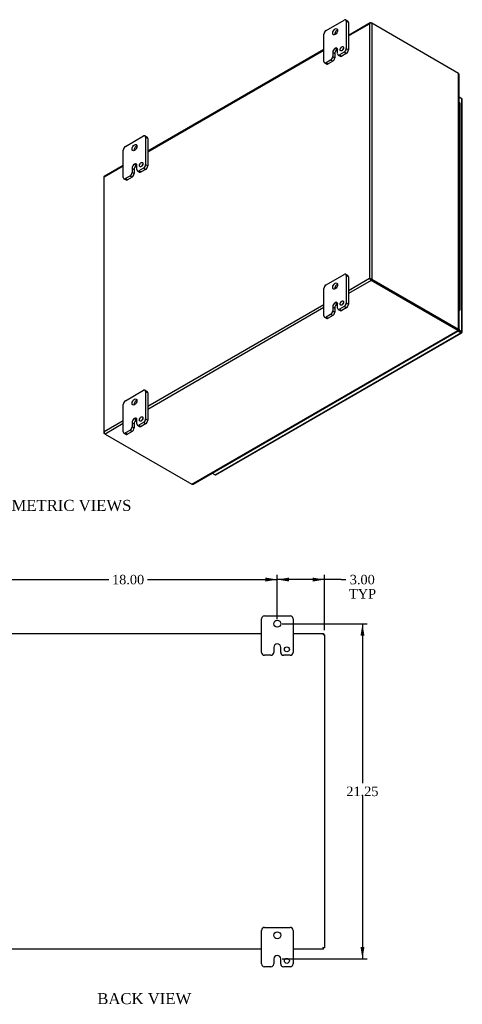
# Model space of a CAD drawing. Header units: inches. Extents: x 7 to 143, y 6 to 98.
# Tile 6 of 6: x 115 to 143, y 36 to 98. Entities that reach past the tile are written whole.
import ezdxf
from ezdxf.enums import TextEntityAlignment as Align

# ---------------------------------------------------------------- set-up
doc = ezdxf.new("R2010")
doc.units = ezdxf.units.IN
doc.header["$MEASUREMENT"] = 0
for name, color, linetype in [('COM48438', 7, 'CONTINUOUS'), ('COM71780-8', 7, 'CONTINUOUS'), ('DEFAULT', 7, 'CONTINUOUS'), ('FET07710', 7, 'CONTINUOUS'), ('HNG10620-16B', 7, 'CONTINUOUS'), ('HNG10620-16C', 7, 'CONTINUOUS'), ('HNG10620-16P', 7, 'CONTINUOUS')]:
    doc.layers.add(name, color=color, linetype=linetype)
doc.styles.add('SEACAD_TIMES_NEW_ROMAN', font='times.ttf')

# ---------------------------------------------------------------- blocks, each defined once
blk = doc.blocks.new('GDIMGGROUP11')
at = {"layer": 'DEFAULT', "linetype": 'Continuous'}
for points in [[(114.42, 62.884), (113.67, 62.759), (114.42, 62.634)], [(130.92, 62.884), (130.92, 62.634), (131.67, 62.759)]]:
    blk.add_hatch(color=136, dxfattribs=at).paths.add_polyline_path(points)
at = {"layer": 'DEFAULT', "color": 136, "linetype": 'Continuous'}
for p, q in [((113.67, 60.258), (113.67, 63.059)), ((131.67, 60.258), (131.67, 63.059)), ((113.67, 62.759), (120.978, 62.759)), ((123.445, 62.759), (131.67, 62.759))]:
    blk.add_line(p, q, dxfattribs=at)
at = {"layer": 'DEFAULT', "color": 136, "linetype": 'Continuous', "style": 'SEACAD_TIMES_NEW_ROMAN'}
blk.add_text('18.00', height=0.6, dxfattribs=at).set_placement((121.188, 63.059), align=Align.TOP_LEFT)
blk = doc.blocks.new('GDIMGGROUP12')
at = {"layer": 'DEFAULT', "linetype": 'Continuous'}
for points in [[(132.42, 62.884), (131.67, 62.759), (132.42, 62.634)], [(133.92, 62.884), (133.92, 62.634), (134.67, 62.759)]]:
    blk.add_hatch(color=136, dxfattribs=at).paths.add_polyline_path(points)
at = {"layer": 'DEFAULT', "color": 136, "linetype": 'Continuous'}
for p, q in [((131.67, 60.477), (131.67, 63.059)), ((134.67, 59.561), (134.67, 63.059)), ((135.716, 62.759), (131.67, 62.759)), ((135.716, 62.759), (136.016, 62.759))]:
    blk.add_line(p, q, dxfattribs=at)
at = {"layer": 'DEFAULT', "color": 136, "linetype": 'Continuous', "style": 'SEACAD_TIMES_NEW_ROMAN'}
for s, p in [('3.00', (136.269, 63.059)), ('TYP', (136.226, 62.159))]:
    blk.add_text(s, height=0.6, dxfattribs=at).set_placement(p, align=Align.TOP_LEFT)
blk = doc.blocks.new('GDIMGGROUP13')
at = {"layer": 'DEFAULT', "linetype": 'Continuous'}
for points in [[(137.198, 59.208), (137.073, 59.958), (136.948, 59.208)], [(137.198, 39.458), (136.948, 39.458), (137.073, 38.708)]]:
    blk.add_hatch(color=136, dxfattribs=at).paths.add_polyline_path(points)
at = {"layer": 'DEFAULT', "color": 136, "linetype": 'Continuous'}
for p, q in [((131.97, 59.958), (137.373, 59.958)), ((137.073, 59.958), (137.073, 49.843)), ((137.073, 49.033), (137.073, 38.708)), ((131.97, 38.708), (137.373, 38.708))]:
    blk.add_line(p, q, dxfattribs=at)
at = {"layer": 'DEFAULT', "color": 136, "linetype": 'Continuous', "style": 'SEACAD_TIMES_NEW_ROMAN'}
blk.add_text('21.25', height=0.6, dxfattribs=at).set_placement((136.049, 49.633), align=Align.TOP_LEFT)

msp = doc.modelspace()

# ---------------------------------------------------------------- linework, layer by layer
at = {"layer": 'COM48438', "color": 7}
for p, q in [((137.564, 98.061), (136.178, 97.261)), ((137.546, 98.039), (137.546, 98.039)), ((137.618, 98.056), (137.669, 98.026)), ((143.173, 94.849), (137.669, 98.026)), ((137.669, 98.026), (137.669, 81.814)), ((136.178, 97.225), (137.516, 97.997)), ((137.516, 97.997), (137.516, 81.844)), ((134.632, 96.368), (123.45, 89.913)), ((123.45, 89.876), (134.632, 96.332)), ((143.173, 78.636), (143.173, 94.849)), ((143.205, 78.618), (143.205, 94.779)), ((121.904, 89.02), (120.695, 88.322)), ((120.698, 88.287), (121.904, 88.983)), ((120.667, 88.273), (120.667, 72.06)), ((120.698, 72.134), (120.698, 88.287)), ((137.516, 81.844), (136.178, 81.071)), ((137.567, 81.814), (137.516, 81.844)), ((137.546, 81.826), (137.618, 81.785)), ((137.546, 81.826), (137.618, 81.785)), ((137.618, 81.785), (143.122, 78.607)), ((143.122, 78.607), (137.618, 81.785)), ((137.669, 81.814), (143.173, 78.636)), ((137.618, 81.726), (136.178, 80.895)), ((143.122, 78.548), (137.618, 81.726)), ((134.632, 80.178), (123.45, 73.723)), ((134.632, 80.002), (123.45, 73.546)), ((126.253, 68.809), (143.122, 78.548)), ((126.329, 68.816), (143.154, 78.53)), ((143.104, 78.596), (143.155, 78.567)), ((143.122, 78.607), (143.173, 78.636)), ((143.122, 78.607), (143.122, 78.548)), ((143.156, 78.602), (143.132, 78.616)), ((143.156, 78.602), (143.132, 78.616)), ((143.133, 78.622), (143.173, 78.599)), ((143.173, 78.599), (143.156, 78.602)), ((121.904, 72.83), (120.698, 72.134)), ((121.904, 72.654), (120.749, 71.987)), ((120.677, 72.087), (120.677, 72.087)), ((120.749, 71.987), (120.698, 72.016)), ((120.749, 71.987), (126.253, 68.809)), ((114.67, 59.333), (130.67, 59.333)), ((132.67, 59.333), (134.597, 59.333)), ((134.597, 59.333), (134.597, 59.261)), ((134.597, 59.261), (134.562, 59.225)), ((134.598, 59.261), (134.562, 59.225)), ((134.67, 59.261), (134.598, 59.261)), ((134.67, 59.261), (134.67, 39.405)), ((130.67, 39.333), (114.67, 39.333)), ((134.597, 39.333), (132.67, 39.333)), ((134.598, 39.405), (134.562, 39.441)), ((134.597, 39.405), (134.562, 39.441)), ((134.597, 39.333), (134.597, 39.405)), ((134.67, 39.405), (134.598, 39.405))]:
    msp.add_line(p, q, dxfattribs=at)
for centre, start, end in [((143.112, 94.779), 0, 48.61816), ((126.283, 68.897), 251.38184, 300)]:
    msp.add_arc(centre, 0.0923, start, end, dxfattribs=at)
for centre, major_axis, ratio, start_param, end_param in [((137.593, 97.953), (0.076, 0.132), 0.577982, 1.230411, 1.570248), ((137.593, 97.953), (0.076, 0.132), 0.577982, 1.231508, 1.571345), ((137.618, 97.968), (0.054, -0.0935), 0.57735, 2.356194, 3.587154), ((137.593, 97.982), (0.108, 0), 0.57735, 0.785398, 2.016358), ((120.775, 88.273), (0.108, 0), 0.57735, 2.696031, 3.141593), ((120.749, 88.229), (0.054, -0.0935), 0.57735, 3.141593, 3.587154), ((120.775, 88.243), (-0.108, 0.062), 0.000948, 0.445015, 0.784852), ((120.775, 88.243), (-0.108, 0.062), 0.000948, -0.784852, -0.445015), ((137.593, 81.8), (-0.108, 0.062), 0.000948, -1.124689, -0.784852), ((137.593, 81.8), (-0.108, 0.062), 0.000948, 0.784852, 1.124689), ((137.593, 81.77), (0.108, 0), 0.57735, 0.785398, 2.016358), ((137.618, 81.814), (0.054, -0.0935), 0.57735, 4.266828, 5.497787), ((137.593, 81.8), (0.036, -0.0207), 0.000948, 0.785944, 2.356741), ((137.593, 81.8), (0.036, -0.0208), 0.000948, 3.926445, 5.497241), ((120.775, 72.06), (0.108, 0), 0.57735, 2.696031, 3.926991), ((120.775, 72.09), (-0.076, -0.132), 0.577982, 4.712938, 5.052774), ((120.775, 72.09), (-0.076, -0.132), 0.577982, 4.71184, 5.051677), ((120.749, 72.075), (0.054, -0.0935), 0.57735, 4.266828, 5.497787)]:
    msp.add_ellipse(centre, major_axis=major_axis, ratio=ratio, start_param=start_param, end_param=end_param, dxfattribs=at)
msp.add_open_spline([(143.122, 78.607), (143.121, 78.599), (143.121, 78.594), (143.118, 78.593)], degree=3, dxfattribs=at)
for points, knots in [([(143.122, 78.607), (143.125, 78.609), (143.128, 78.611), (143.132, 78.615), (143.133, 78.616), (143.133, 78.618), (143.132, 78.619), (143.132, 78.62)], [0, 0, 0, 0, 0.25, 0.25, 0.5, 0.5, 0.625, 0.625, 0.625, 0.625]), ([(143.122, 78.548), (143.128, 78.54), (143.135, 78.535), (143.146, 78.529), (143.151, 78.528), (143.154, 78.53)], [0, 0, 0, 0, 0.25, 0.25, 0.5, 0.5, 0.5, 0.5]), ([(143.173, 78.636), (143.183, 78.635), (143.191, 78.632), (143.202, 78.625), (143.205, 78.622), (143.205, 78.614), (143.202, 78.61), (143.191, 78.603), (143.183, 78.6), (143.173, 78.599)], [0, 0, 0, 0, 0.25, 0.25, 0.5, 0.5, 0.75, 0.75, 1, 1, 1, 1])]:
    msp.add_open_spline(points, degree=3, knots=knots, dxfattribs=at)
at = {"layer": 'COM71780-8', "color": 7}
for p, q in [((143.366, 93.239), (143.205, 93.333)), ((143.366, 78.493), (143.366, 93.239)), ((143.398, 78.449), (143.398, 93.195)), ((142.829, 78.776), (142.829, 78.776)), ((142.857, 78.76), (142.857, 78.76)), ((127.728, 69.405), (143.315, 78.404)), ((127.782, 69.4), (143.369, 78.399)), ((143.315, 78.404), (143.126, 78.514)), ((143.158, 78.554), (143.315, 78.463)), ((143.315, 78.463), (143.158, 78.554)), ((143.179, 78.601), (143.366, 78.493)), ((143.315, 78.463), (143.315, 78.463)), ((143.315, 78.463), (143.315, 78.463)), ((143.315, 78.463), (143.366, 78.434)), ((143.387, 78.422), (143.315, 78.463)), ((143.387, 78.422), (143.315, 78.463)), ((127.538, 69.514), (127.728, 69.405))]:
    msp.add_line(p, q, dxfattribs=at)
for centre, major_axis, ratio, start_param, end_param in [((143.29, 93.195), (-0.108, 0), 0.57735, 3.141593, 3.926991), ((143.29, 78.478), (-0.036, 0.0207), 0.000948, 2.356741, 3.927537), ((143.29, 78.478), (-0.036, 0.0208), 0.000948, 2.355648, 3.926445), ((143.315, 78.493), (-0.054, 0.0935), 0.57735, 2.356194, 3.587154), ((143.29, 78.449), (-0.108, 0), 0.57735, 2.696031, 3.926991), ((143.29, 78.478), (0.108, -0.062), 0.000948, -0.784852, -0.445015), ((143.29, 78.478), (0.108, -0.062), 0.000948, 0.445015, 0.784852), ((127.728, 69.493), (-0.054, 0.0935), 0.57735, 2.356194, 3.141593)]:
    msp.add_ellipse(centre, major_axis=major_axis, ratio=ratio, start_param=start_param, end_param=end_param, dxfattribs=at)
at = {"layer": 'FET07710', "color": 7}
for p, q in [((134.764, 97.568), (135.914, 98.231)), ((136.14, 98.164), (136.007, 98.241)), ((136.046, 98.155), (136.046, 96.42)), ((136.178, 98.078), (136.046, 98.155)), ((136.178, 98.078), (136.178, 96.343)), ((134.632, 95.603), (134.632, 97.338)), ((135.185, 96.178), (135.185, 95.922)), ((135.185, 96.178), (135.317, 96.101)), ((135.339, 96.445), (135.339, 96.445)), ((135.339, 96.445), (135.472, 96.368)), ((135.339, 96.445), (135.471, 96.368)), ((135.472, 96.368), (135.471, 96.368)), ((135.494, 96.101), (135.494, 96.356)), ((135.914, 96.19), (135.626, 96.024)), ((136.046, 96.114), (135.914, 96.19)), ((136.046, 96.42), (136.178, 96.343)), ((134.671, 95.517), (134.803, 95.441)), ((135.052, 95.693), (134.764, 95.527)), ((134.764, 95.527), (134.897, 95.45)), ((135.185, 95.616), (134.897, 95.45)), ((135.185, 95.616), (135.052, 95.693)), ((135.185, 95.922), (135.317, 95.846)), ((135.317, 96.101), (135.317, 95.846)), ((135.532, 96.015), (135.665, 95.938)), ((135.626, 96.024), (135.758, 95.948)), ((136.046, 96.114), (135.758, 95.948)), ((122.037, 90.219), (123.186, 90.883)), ((123.412, 90.816), (123.279, 90.892)), ((123.318, 90.806), (123.318, 89.071)), ((123.45, 90.73), (123.318, 90.806)), ((123.45, 90.73), (123.45, 88.995)), ((121.904, 88.255), (121.904, 89.99)), ((122.457, 88.829), (122.457, 88.574)), ((122.457, 88.829), (122.589, 88.753)), ((122.589, 88.753), (122.589, 88.498)), ((122.611, 89.096), (122.611, 89.096)), ((122.611, 89.096), (122.744, 89.02)), ((122.611, 89.096), (122.743, 89.02)), ((122.744, 89.02), (122.743, 89.02)), ((122.766, 88.752), (122.766, 89.007)), ((122.804, 88.666), (122.937, 88.59)), ((123.186, 88.842), (122.898, 88.676)), ((122.898, 88.676), (123.03, 88.599)), ((123.318, 88.765), (123.03, 88.599)), ((123.318, 88.765), (123.186, 88.842)), ((123.318, 89.071), (123.45, 88.995)), ((121.943, 88.169), (122.075, 88.093)), ((122.324, 88.344), (122.037, 88.178)), ((122.037, 88.178), (122.169, 88.102)), ((122.457, 88.268), (122.169, 88.102)), ((122.457, 88.268), (122.324, 88.344)), ((122.457, 88.574), (122.589, 88.498)), ((134.764, 81.442), (135.914, 82.105)), ((136.14, 82.038), (136.007, 82.115)), ((136.046, 82.029), (136.046, 80.294)), ((136.178, 81.953), (136.046, 82.029)), ((136.178, 81.953), (136.178, 80.218)), ((134.632, 79.477), (134.632, 81.212)), ((135.185, 80.052), (135.185, 79.797)), ((135.185, 80.052), (135.317, 79.975)), ((135.317, 79.975), (135.317, 79.72)), ((135.339, 80.319), (135.339, 80.319)), ((135.339, 80.319), (135.472, 80.243)), ((135.339, 80.319), (135.471, 80.242)), ((135.472, 80.243), (135.471, 80.242)), ((135.494, 79.975), (135.494, 80.23)), ((135.914, 80.064), (135.626, 79.898)), ((136.046, 79.988), (135.758, 79.822)), ((136.046, 79.988), (135.914, 80.064)), ((136.046, 80.294), (136.178, 80.218)), ((134.671, 79.392), (134.803, 79.315)), ((135.052, 79.567), (134.764, 79.401)), ((134.764, 79.401), (134.897, 79.324)), ((135.185, 79.491), (134.897, 79.324)), ((135.185, 79.491), (135.052, 79.567)), ((135.185, 79.797), (135.317, 79.72)), ((135.532, 79.889), (135.665, 79.813)), ((135.626, 79.898), (135.758, 79.822)), ((122.037, 74.094), (123.186, 74.757)), ((123.412, 74.69), (123.279, 74.766)), ((123.318, 74.68), (123.318, 72.945)), ((123.45, 74.604), (123.318, 74.68)), ((123.45, 74.604), (123.45, 72.869)), ((121.904, 72.129), (121.904, 73.864)), ((122.457, 72.703), (122.457, 72.448)), ((122.457, 72.703), (122.589, 72.627)), ((122.457, 72.448), (122.589, 72.372)), ((122.589, 72.627), (122.589, 72.372)), ((122.611, 72.971), (122.611, 72.97)), ((122.611, 72.971), (122.744, 72.894)), ((122.611, 72.97), (122.743, 72.894)), ((122.744, 72.894), (122.743, 72.894)), ((122.766, 72.626), (122.766, 72.882)), ((122.804, 72.541), (122.937, 72.464)), ((123.186, 72.716), (122.898, 72.55)), ((122.898, 72.55), (123.03, 72.473)), ((123.318, 72.639), (123.03, 72.473)), ((123.318, 72.639), (123.186, 72.716)), ((123.318, 72.945), (123.45, 72.869)), ((121.943, 72.043), (122.075, 71.967)), ((122.324, 72.219), (122.037, 72.052)), ((122.037, 72.052), (122.169, 71.976)), ((122.457, 72.142), (122.169, 71.976)), ((122.457, 72.142), (122.324, 72.219)), ((130.67, 58.146), (130.67, 60.271)), ((130.857, 60.458), (132.482, 60.458)), ((132.67, 60.271), (132.67, 58.146)), ((131.452, 58.458), (131.452, 58.146)), ((131.67, 58.676), (131.67, 58.676)), ((131.888, 58.146), (131.888, 58.458)), ((131.264, 57.958), (130.857, 57.958)), ((132.482, 57.958), (132.076, 57.958)), ((130.857, 40.708), (132.482, 40.708)), ((130.67, 38.396), (130.67, 40.521)), ((132.67, 40.521), (132.67, 38.396)), ((131.452, 38.708), (131.452, 38.396)), ((131.67, 38.926), (131.67, 38.926)), ((131.888, 38.396), (131.888, 38.708)), ((131.264, 38.208), (130.857, 38.208)), ((132.482, 38.208), (132.076, 38.208))]:
    msp.add_line(p, q, dxfattribs=at)
for centre, radius in [((131.67, 59.958), 0.219), ((132.279, 58.333), 0.156), ((131.67, 40.208), 0.219), ((132.279, 38.583), 0.156)]:
    msp.add_circle(centre, radius, dxfattribs=at)
for centre, radius, start, end in [((130.857, 60.271), 0.188, 90, 180), ((132.482, 60.271), 0.188, 0, 90), ((130.857, 58.146), 0.188, 180, 270), ((131.264, 58.146), 0.188, 270, 0), ((131.67, 58.458), 0.218, 90, 180), ((131.67, 58.458), 0.218, 0, 90), ((132.076, 58.146), 0.188, 180, 270), ((132.482, 58.146), 0.188, 270, 0), ((130.857, 40.521), 0.188, 90, 180), ((132.482, 40.521), 0.187, 0, 90), ((131.67, 38.708), 0.218, 90, 180), ((131.67, 38.708), 0.218, 0, 90), ((130.857, 38.396), 0.188, 180, 270), ((131.264, 38.396), 0.188, 270, 0), ((132.076, 38.396), 0.188, 180, 270), ((132.482, 38.396), 0.188, 270, 0)]:
    msp.add_arc(centre, radius, start, end, dxfattribs=at)
for centre, major_axis, start_param, end_param in [((135.914, 98.078), (-0.094, -0.162), 2.356194, 3.926991), ((136.046, 98.002), (-0.094, -0.162), 2.356194, 3.141593), ((134.764, 97.415), (0.094, 0.162), 0.785398, 2.356194), ((135.471, 97.415), (0.109, 0.189), 0.649107, 2.492486), ((135.339, 96.267), (0.109, 0.189), 0.785398, 2.356194), ((135.471, 96.19), (0.109, 0.189), 0.785398, 2.356194), ((135.339, 96.267), (-0.109, -0.189), 2.356194, 3.926991), ((135.472, 96.19), (-0.109, -0.189), 3.793313, 3.926991), ((135.902, 96.337), (0.078, 0.135), 1.008936, 2.132657), ((135.914, 96.343), (-0.094, -0.162), 0.785398, 2.356194), ((136.046, 96.267), (0.094, 0.162), 3.926991, 5.497787), ((134.764, 95.68), (0.094, 0.162), 2.356194, 3.926991), ((135.052, 95.846), (-0.094, -0.162), 0.785398, 2.356194), ((135.185, 95.77), (0.094, 0.162), 3.926991, 5.497787), ((135.626, 96.177), (0.094, 0.162), 2.356194, 3.926991), ((135.758, 96.101), (0.094, 0.162), 3.141593, 3.926991), ((134.897, 95.603), (0.094, 0.162), 3.141593, 3.926991), ((123.186, 90.73), (-0.094, -0.162), 2.356194, 3.926991), ((123.318, 90.653), (-0.094, -0.162), 2.356194, 3.141593), ((122.037, 90.066), (0.094, 0.162), 0.785398, 2.356194), ((122.743, 90.067), (0.109, 0.189), 0.649107, 2.492486), ((122.611, 88.918), (0.109, 0.189), 0.785398, 2.356194), ((122.743, 88.842), (0.109, 0.189), 0.785398, 2.356194), ((122.611, 88.918), (-0.109, -0.189), 2.356194, 3.926991), ((122.744, 88.842), (-0.109, -0.189), 3.793313, 3.926991), ((122.898, 88.829), (0.094, 0.162), 2.356194, 3.926991), ((123.174, 88.989), (0.078, 0.135), 1.008936, 2.132657), ((123.186, 88.995), (-0.094, -0.162), 0.785398, 2.356194), ((123.318, 88.918), (0.094, 0.162), 3.926991, 5.497787), ((122.037, 88.331), (0.094, 0.162), 2.356194, 3.926991), ((122.169, 88.255), (0.094, 0.162), 3.141593, 3.926991), ((122.324, 88.497), (-0.094, -0.162), 0.785398, 2.356194), ((122.457, 88.421), (0.094, 0.162), 3.926991, 5.497787), ((123.03, 88.752), (0.094, 0.162), 3.141593, 3.926991), ((135.914, 81.952), (-0.094, -0.162), 2.356194, 3.926991), ((136.046, 81.876), (-0.094, -0.162), 2.356194, 3.141593), ((134.764, 81.289), (0.094, 0.162), 0.785398, 2.356194), ((135.471, 81.289), (0.109, 0.189), 0.649107, 2.492486), ((135.339, 80.141), (0.109, 0.189), 0.785398, 2.356194), ((135.471, 80.064), (0.109, 0.189), 0.785398, 2.356194), ((135.339, 80.141), (-0.109, -0.189), 2.356194, 3.926991), ((135.472, 80.065), (-0.109, -0.189), 3.793313, 3.926991), ((135.626, 80.051), (0.094, 0.162), 2.356194, 3.926991), ((135.902, 80.211), (0.078, 0.135), 1.008936, 2.132657), ((135.914, 80.217), (-0.094, -0.162), 0.785398, 2.356194), ((136.046, 80.141), (0.094, 0.162), 3.926991, 5.497787), ((134.764, 79.554), (0.094, 0.162), 2.356194, 3.926991), ((134.897, 79.478), (0.094, 0.162), 3.141593, 3.926991), ((135.052, 79.72), (-0.094, -0.162), 0.785398, 2.356194), ((135.185, 79.644), (0.094, 0.162), 3.926991, 5.497787), ((135.758, 79.975), (0.094, 0.162), 3.141593, 3.926991), ((123.186, 74.604), (-0.094, -0.162), 2.356194, 3.926991), ((123.318, 74.528), (-0.094, -0.162), 2.356194, 3.141593), ((122.037, 73.941), (0.094, 0.162), 0.785398, 2.356194), ((122.743, 73.941), (0.109, 0.189), 0.649107, 2.492486), ((122.324, 72.372), (-0.094, -0.162), 0.785398, 2.356194), ((122.611, 72.792), (0.109, 0.189), 0.785398, 2.356194), ((122.743, 72.716), (0.109, 0.189), 0.785398, 2.356194), ((122.611, 72.793), (-0.109, -0.189), 2.356194, 3.926991), ((122.744, 72.716), (-0.109, -0.189), 3.793313, 3.926991), ((122.898, 72.703), (0.094, 0.162), 2.356194, 3.926991), ((123.03, 72.627), (0.094, 0.162), 3.141593, 3.926991), ((123.174, 72.863), (0.078, 0.135), 1.008936, 2.132657), ((123.186, 72.869), (-0.094, -0.162), 0.785398, 2.356194), ((123.318, 72.793), (0.094, 0.162), 3.926991, 5.497787), ((122.037, 72.205), (0.094, 0.162), 2.356194, 3.926991), ((122.169, 72.129), (0.094, 0.162), 3.141593, 3.926991), ((122.457, 72.295), (0.094, 0.162), 3.926991, 5.497787)]:
    msp.add_ellipse(centre, major_axis=major_axis, ratio=0.57735, start_param=start_param, end_param=end_param, dxfattribs=at)
for centre, major_axis in [((135.339, 97.491), (0.109, 0.189)), ((135.77, 96.413), (0.078, 0.135)), ((122.611, 90.143), (0.109, 0.189)), ((123.042, 89.065), (0.078, 0.135)), ((135.339, 81.366), (0.109, 0.189)), ((135.77, 80.288), (0.078, 0.135)), ((122.611, 74.017), (0.109, 0.189)), ((123.042, 72.939), (0.078, 0.135))]:
    msp.add_ellipse(centre, major_axis=major_axis, ratio=0.57735, dxfattribs=at)
at = {"layer": 'HNG10620-16B', "color": 7}
for p, q in [((143.277, 91.312), (143.277, 92.128)), ((143.277, 89.679), (143.277, 90.495)), ((143.277, 88.046), (143.277, 88.862)), ((143.277, 86.413), (143.277, 87.229)), ((143.277, 84.78), (143.277, 85.596)), ((143.277, 83.147), (143.277, 83.963)), ((143.277, 81.514), (143.277, 82.33)), ((143.277, 79.881), (143.277, 80.697))]:
    msp.add_line(p, q, dxfattribs=at)
for centre, major_axis, start_param, end_param in [((143.124, 92.128), (-0.154, 0), 3.141593, 4.157881), ((143.124, 91.312), (-0.154, 0), 3.141593, 4.157881), ((143.124, 90.495), (-0.154, 0), 3.141593, 4.157881), ((143.124, 89.679), (-0.154, 0), 3.141593, 4.157881), ((143.124, 88.862), (-0.154, 0), 3.141593, 4.157881), ((143.124, 88.046), (-0.154, 0), 3.141593, 4.157881), ((143.124, 87.229), (-0.154, 0), 3.141593, 4.157881), ((143.124, 86.413), (-0.154, 0), 3.141593, 4.157881), ((143.124, 85.596), (-0.154, 0), 3.141593, 4.157881), ((143.124, 84.78), (-0.154, 0), 3.141593, 4.157881), ((143.124, 83.963), (-0.154, 0), 3.141593, 4.157881), ((143.124, 83.147), (-0.154, 0), 3.141593, 4.157881), ((143.124, 82.33), (-0.154, 0), 3.141593, 4.157881), ((143.124, 81.514), (-0.154, 0), 3.141593, 4.157881), ((143.124, 80.697), (-0.154, 0), 3.141593, 4.157881), ((143.124, 79.881), (-0.154, 0), 2.125304, 4.157881), ((143.124, 79.881), (-0.0938, 0), 2.612966, 3.670219)]:
    msp.add_ellipse(centre, major_axis=major_axis, ratio=0.57735, start_param=start_param, end_param=end_param, dxfattribs=at)
at = {"layer": 'HNG10620-16C', "color": 7}
for p, q in [((143.277, 92.128), (143.277, 92.945)), ((143.277, 90.495), (143.277, 91.312)), ((143.277, 88.862), (143.277, 89.679)), ((143.277, 87.229), (143.277, 88.046)), ((143.277, 85.596), (143.277, 86.413)), ((143.277, 83.963), (143.277, 84.78)), ((143.277, 82.33), (143.277, 83.147)), ((143.277, 80.697), (143.277, 81.514))]:
    msp.add_line(p, q, dxfattribs=at)
for centre in [(143.124, 92.945), (143.124, 92.128), (143.124, 91.312), (143.124, 90.495), (143.124, 89.679), (143.124, 88.862), (143.124, 88.046), (143.124, 87.229), (143.124, 86.413), (143.124, 85.596), (143.124, 84.78), (143.124, 83.963), (143.124, 83.147), (143.124, 82.33), (143.124, 81.514), (143.124, 80.697)]:
    msp.add_ellipse(centre, major_axis=(0.154, 0), ratio=0.57735, start_param=0, end_param=1.016289, dxfattribs=at)
at = {"layer": 'HNG10620-16P', "color": 7}
msp.add_ellipse((143.124, 79.881), major_axis=(-0.0938, 0), ratio=0.57735, start_param=2.612966, end_param=3.670219, dxfattribs=at)

# ---------------------------------------------------------------- block references
at = {"layer": 'DEFAULT', "color": 7}
for name in ['GDIMGGROUP11', 'GDIMGGROUP12', 'GDIMGGROUP13']:
    msp.add_blockref(name, (0, 0), dxfattribs=at)

# ---------------------------------------------------------------- texts
at = {"layer": 'DEFAULT', "color": 7, "style": 'SEACAD_TIMES_NEW_ROMAN'}
for s, p in [('ISOMETRIC VIEWS', (113.109, 67.812)), ('BACK VIEW', (120.253, 36.544))]:
    msp.add_text(s, height=0.7, dxfattribs=at).set_placement(p, align=Align.TOP_LEFT)

doc.saveas('drawing.dxf')
